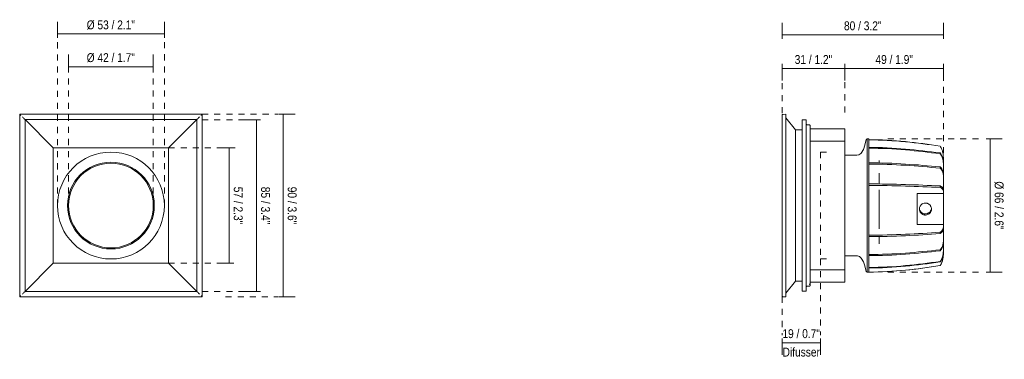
# Model space of a CAD drawing. Header units: millimetres. Extents: x -6626 to -6137, y 224 to 392.
import ezdxf

# ---------------------------------------------------------------- set-up
doc = ezdxf.new("R2010")
doc.units = ezdxf.units.MM
doc.linetypes.add('Dash', pattern=[6, 3, -3])
doc.layers.add('A-ANNO-DIMS', color=7, linetype='Dash', lineweight=9, true_color=0xd2d2d2)
doc.layers.add('A-ANNO-DIMS-2', color=7, linetype='Continuous', lineweight=9)
doc.layers.add('E-LITE-EQPM', color=7, linetype='Continuous', lineweight=20)
doc.styles.add('Arial Narrow', font='ARIALN.TTF', dxfattribs={"height": 4.4})
doc.dimstyles.new('FARO_-_2_2mm_Arial_Narrow_mm_Inch_Left', dxfattribs={"dimscale": 304.8, "dimtxt": 4.503096, "dimasz": 0, "dimexe": 0.019685, "dimexo": 0.0625, "dimgap": 0.003281, "dimtad": 1, "dimdec": 0, "dimzin": 0, "dimdsep": 46, "dimtxsty": 'Arial Narrow', "dimblk1": 'NONE', "dimblk2": 'NONE', "dimsah": 1, "dimcen": 0.09, "dimadec": 0, "dimazin": 0, "dimtfac": 1, "dimtdec": 4, "dimtix": 1, "dimtmove": 0, "dimatfit": 3, "dimfxl": 0.006562, "dimfxlon": 1, "dimtvp": 1, "dimtolj": 1, "dimtzin": 0, "dimarcsym": 2})
doc.dimstyles.new('FARO_-_2_2mm_Arial_Narrow_mm_Inch_Right', dxfattribs={"dimscale": 304.8, "dimtxt": 4.503096, "dimasz": 0, "dimexe": 0.019685, "dimexo": 0.0625, "dimgap": 0.003281, "dimtad": 1, "dimdec": 0, "dimzin": 0, "dimdsep": 46, "dimtxsty": 'Arial Narrow', "dimblk1": 'NONE', "dimblk2": 'NONE', "dimsah": 1, "dimcen": 0.09, "dimadec": 0, "dimazin": 0, "dimtfac": 1, "dimtdec": 4, "dimtix": 1, "dimtmove": 0, "dimatfit": 3, "dimfxl": 0.006562, "dimfxlon": 1, "dimtvp": 1, "dimtolj": 1, "dimtzin": 0, "dimarcsym": 2})

# ---------------------------------------------------------------- blocks, each defined once
blk = doc.blocks.new('PODIUM módulo DFA - FOST SURFACE Ø64 white-683756-Alzado_PDF')
at = {"layer": 'E-LITE-EQPM'}
for p, q in [((-6625.64, 345.25), (-6625.62, 345.23)), ((-6622.99, 342.59), (-6608.99, 328.6)), ((-6537.8, 342.59), (-6622.99, 342.59)), ((-6622.99, 342.59), (-6622.99, 257.41)), ((-6537.8, 342.59), (-6551.79, 328.6)), ((-6537.8, 257.41), (-6537.8, 342.59)), ((-6535.14, 345.25), (-6535.17, 345.23)), ((-6608.99, 328.6), (-6551.79, 328.6)), ((-6608.99, 271.4), (-6608.99, 328.6)), ((-6551.79, 328.6), (-6551.79, 271.4)), ((-6608.99, 271.4), (-6622.99, 257.41)), ((-6551.79, 271.4), (-6608.99, 271.4)), ((-6537.8, 257.41), (-6551.79, 271.4)), ((-6625.62, 254.77), (-6625.64, 254.75)), ((-6622.99, 257.41), (-6537.8, 257.41)), ((-6535.14, 254.75), (-6535.17, 254.77))]:
    blk.add_line(p, q, dxfattribs=at)
for radius, start, end in [(26.5, 90, 270), (26.5, 270, 90), (21.52, 90, 270), (21, 90, 270), (21.52, 270, 90), (21, 270, 90)]:
    blk.add_arc((-6580.39, 300), radius, start, end, dxfattribs=at)
for points, knots in [([(-6625.62, 345.23), (-6625.62, 345.23), (-6625.6, 345.2), (-6625.5, 345.11), (-6625.38, 344.98), (-6625.25, 344.85), (-6625.16, 344.76), (-6625.12, 344.72)], [0, 0, 0, 0, 0.25, 0.458333, 0.666667, 0.833333, 1, 1, 1, 1]), ([(-6535.17, 345.23), (-6535.17, 345.23), (-6535.19, 345.2), (-6535.29, 345.1), (-6535.41, 344.98), (-6535.54, 344.85), (-6535.63, 344.77), (-6535.67, 344.72)], [0, 0, 0, 0, 0.25, 0.458333, 0.666667, 0.833333, 1, 1, 1, 1]), ([(-6625.12, 255.28), (-6625.16, 255.23), (-6625.26, 255.14), (-6625.39, 255.01), (-6625.51, 254.89), (-6625.59, 254.8), (-6625.62, 254.77), (-6625.62, 254.77)], [-1, -1, -1, -1, -0.833333, -0.625, -0.458333, -0.25, 0, 0, 0, 0]), ([(-6535.17, 254.77), (-6535.17, 254.77), (-6535.19, 254.8), (-6535.29, 254.89), (-6535.41, 255.02), (-6535.54, 255.15), (-6535.63, 255.24), (-6535.67, 255.28)], [0, 0, 0, 0, 0.25, 0.458333, 0.666667, 0.833333, 1, 1, 1, 1])]:
    blk.add_open_spline(points, degree=3, knots=knots, dxfattribs=at)
for points in [[(-6624.32, 343.92), (-6624.15, 343.76), (-6623.83, 343.43), (-6623.37, 342.97), (-6623.11, 342.71), (-6622.99, 342.59)], [(-6536.47, 343.92), (-6536.64, 343.75), (-6536.96, 343.43), (-6537.42, 342.97), (-6537.69, 342.71), (-6537.8, 342.59)], [(-6622.99, 257.41), (-6623.1, 257.29), (-6623.37, 257.03), (-6623.83, 256.57), (-6624.15, 256.25), (-6624.32, 256.08)], [(-6536.47, 256.08), (-6536.64, 256.24), (-6536.96, 256.57), (-6537.42, 257.03), (-6537.68, 257.29), (-6537.8, 257.41)]]:
    blk.add_open_spline(points, degree=3, dxfattribs=at)
blk = doc.blocks.new('PODIUM módulo DFA - FOST SURFACE Ø64 white-683756-Lateral_PDF')
at = {"layer": 'E-LITE-EQPM'}
for p, q in [((-3268.65, 344.72), (-3268.65, 255.28)), ((-3266.85, 345.25), (-3268.15, 345.23)), ((-3266.85, 254.75), (-3266.85, 345.25)), ((-3262, 337.5), (-3266.85, 343.42)), ((-3256.65, 342.53), (-3258.65, 342.53)), ((-3258.65, 342.53), (-3258.65, 257.47)), ((-3256.65, 257.47), (-3256.65, 342.53)), ((-3258.65, 337.5), (-3262, 337.5)), ((-3262, 262.5), (-3262, 337.5)), ((-3255.15, 340.01), (-3256.13, 340.01)), ((-3254.65, 260.5), (-3254.65, 339.5)), ((-3254.65, 338), (-3254.65, 339.5)), ((-3254.65, 338), (-3237.45, 338)), ((-3254.65, 335.08), (-3254.65, 338)), ((-3237.45, 338), (-3237.45, 335.08)), ((-3254.65, 331.95), (-3254.65, 335.08)), ((-3237.45, 335.08), (-3237.45, 331.95)), ((-3225.55, 333), (-3226.36, 333)), ((-3226.36, 267), (-3226.36, 333)), ((-3225.55, 332.7), (-3225.55, 333)), ((-3225.55, 332.54), (-3225.55, 332.67)), ((-3225.55, 328.84), (-3225.55, 332.54)), ((-3237.45, 331.95), (-3254.65, 331.95)), ((-3237.45, 331.95), (-3237.45, 268.05)), ((-3225.55, 328.43), (-3225.55, 328.82)), ((-3225.55, 328.44), (-3225.55, 328.58)), ((-3225.55, 320.57), (-3225.55, 328.43)), ((-3190.29, 329.51), (-3190.29, 329.39)), ((-3231.55, 325), (-3237.45, 325)), ((-3220.55, 321.09), (-3220.55, 322.35)), ((-3190.29, 326.06), (-3190.29, 325.66)), ((-3225.55, 320.55), (-3225.55, 321.17)), ((-3225.55, 309.97), (-3225.55, 320.55)), ((-3190.29, 319.15), (-3190.29, 318.54)), ((-3188.55, 321.41), (-3188.55, 321.29)), ((-3188.55, 318.94), (-3188.55, 321.29)), ((-3188.55, 318.94), (-3188.55, 318.54)), ((-3188.55, 313.97), (-3188.55, 318.54)), ((-3188.54, 321.84), (-3188.54, 321.71)), ((-3188.54, 321.46), (-3188.54, 321.63)), ((-3188.54, 321.46), (-3188.54, 321.41)), ((-3188.54, 319.32), (-3188.54, 318.92)), ((-3220.55, 310.68), (-3220.55, 316.13)), ((-3188.55, 313.97), (-3188.55, 313.35)), ((-3188.55, 309.14), (-3188.55, 313.35)), ((-3188.54, 314.24), (-3188.54, 313.62)), ((-3225.55, 309.96), (-3225.55, 310.72)), ((-3225.55, 285.33), (-3225.55, 309.96)), ((-3220.55, 288.51), (-3220.55, 307.77)), ((-3190.29, 309.72), (-3190.29, 308.96)), ((-3188.55, 307.21), (-3188.55, 309.22)), ((-3201.55, 290.68), (-3201.55, 306.03)), ((-3188.55, 306.03), (-3201.55, 306.03)), ((-3188.55, 307.15), (-3188.55, 306.39)), ((-3188.55, 306.03), (-3188.55, 306.39)), ((-3188.55, 306.03), (-3188.55, 290.68)), ((-3188.54, 307.29), (-3188.54, 306.53)), ((-3201.55, 290.68), (-3188.55, 290.68)), ((-3188.55, 290.51), (-3188.55, 290.68)), ((-3188.55, 290.51), (-3188.55, 289.8)), ((-3188.55, 289.03), (-3188.55, 289.69)), ((-3188.55, 284.2), (-3188.55, 289.14)), ((-3188.54, 290.32), (-3188.54, 289.61)), ((-3225.55, 284.61), (-3225.55, 285.33)), ((-3225.55, 275.73), (-3225.55, 284.95)), ((-3220.55, 280.93), (-3220.55, 284.67)), ((-3190.29, 286.78), (-3190.29, 286.07)), ((-3188.55, 284.2), (-3188.55, 283.66)), ((-3188.55, 279.96), (-3188.55, 283.66)), ((-3188.54, 283.88), (-3188.54, 283.34)), ((-3188.55, 279.96), (-3188.55, 279.68)), ((-3188.55, 278.4), (-3188.55, 279.68)), ((-3188.54, 279.56), (-3188.54, 279.28)), ((-3188.54, 279.28), (-3188.54, 279.47)), ((-3237.45, 275), (-3231.55, 275)), ((-3225.55, 275.19), (-3225.55, 275.73)), ((-3225.55, 275.43), (-3225.55, 275.7)), ((-3225.55, 269.33), (-3225.55, 275.17)), ((-3190.29, 278.1), (-3190.29, 277.56)), ((-3188.54, 277.96), (-3188.54, 277.96)), ((-3188.54, 277.96), (-3188.54, 277.96)), ((-3225.55, 269.33), (-3225.55, 269.35)), ((-3225.55, 269.04), (-3225.55, 269.33)), ((-3225.55, 267), (-3225.55, 269.04)), ((-3190.29, 272.31), (-3190.29, 272.02)), ((-3190.29, 270.2), (-3190.29, 270.2)), ((-3254.65, 264.92), (-3254.65, 268.05)), ((-3254.65, 268.05), (-3237.45, 268.05)), ((-3254.65, 262), (-3254.65, 264.92)), ((-3237.45, 268.05), (-3237.45, 264.92)), ((-3237.45, 264.92), (-3237.45, 262)), ((-3226.36, 267), (-3225.55, 267)), ((-3225.55, 267), (-3225.55, 267.01)), ((-3262, 262.5), (-3266.85, 256.58)), ((-3258.65, 262.5), (-3262, 262.5)), ((-3255.15, 259.99), (-3256.13, 259.99)), ((-3237.45, 262), (-3254.65, 262)), ((-3254.65, 260.5), (-3254.65, 262)), ((-3266.85, 254.75), (-3268.15, 254.77)), ((-3256.65, 257.47), (-3258.65, 257.47))]:
    blk.add_line(p, q, dxfattribs=at)
at = {"layer": 'E-LITE-EQPM', "flags": 128}
for points in [[(-3227.17, 332.03), (-3226.92, 332.65), (-3226.36, 333)], [(-3229.45, 326.03), (-3228.29, 327.87), (-3227.52, 329.9), (-3227.17, 332.03)], [(-3231.55, 325), (-3230.5, 325.22), (-3229.63, 325.83), (-3229.45, 326.03)], [(-3229.45, 273.97), (-3230.26, 274.66), (-3231.28, 274.98), (-3231.55, 275)], [(-3227.17, 267.97), (-3227.53, 270.12), (-3228.3, 272.15), (-3229.45, 273.97)], [(-3188.87, 273.54), (-3189.34, 271.84), (-3190.2, 270.31), (-3190.29, 270.2)], [(-3188.55, 277.78), (-3188.76, 274.35), (-3188.87, 273.54)], [(-3190.29, 270.2), (-3202.33, 268.53), (-3207.42, 267.95)], [(-3226.36, 267), (-3226.92, 267.36), (-3227.17, 267.97)], [(-3207.42, 267.95), (-3216.06, 267.26), (-3224.72, 267.01), (-3225.55, 267)]]:
    blk.add_lwpolyline(points, dxfattribs=at)
at = {"layer": 'E-LITE-EQPM'}
for centre, radius, start, end in [((-3218.84, 277.96), 30.3, 351.613, 0.817), ((-3218.84, 277.96), 30.3, 0.0001, 0.817), ((-3196, 274.6), 7.21, 322.3909, 351.6133), ((-3243.05, 606.93), 340.84, 276.0005, 278.9049), ((-3225.55, 440.42), 173.41, 270, 276.0005)]:
    blk.add_arc(centre, radius, start, end, dxfattribs=at)
for centre, major_axis, ratio, start_param, end_param in [((-3225.55, 161.3), (173.41, 0), 0.988214, 1.466069, 1.570796), ((-3225.55, 161.17), (173.41, 0), 0.988214, 1.466069, 1.570796), ((-3225.55, 178.37), (173.41, 0), 0.867606, 1.466069, 1.570796), ((-3225.55, 177.97), (173.41, 0), 0.867606, 1.466069, 1.570796), ((-3243.05, -3.25), (340.84, 0), 0.988214, 1.415376, 1.466069), ((-3243.05, -3.37), (340.84, 0), 0.988214, 1.415376, 1.466069), ((-3243.05, 33.91), (340.84, 0), 0.867606, 1.415376, 1.466069), ((-3243.05, 33.51), (340.84, 0), 0.867606, 1.415376, 1.466069), ((-3196, 325.04), (7.21, 0), 0.988214, 0.465143, 0.656402), ((-3196, 325.16), (7.21, 0), 0.988214, 0.383479, 0.646855), ((-3196, 325.04), (7.21, 0), 0.988214, 0.155768, 0.464186), ((-3196, 322.24), (7.21, 0), 0.867606, 0.146376, 0.656402), ((-3196, 321.84), (7.21, 0), 0.867606, 0.146376, 0.656402), ((-3218.84, 321.71), (30.3, 0), 0.988214, 0.070175, 0.146381), ((-3218.84, 318.92), (30.3, 0), 0.867606, 0.081283, 0.146381), ((-3218.84, 321.63), (30.3, 0), 0.977587, 0.06606, 0.069795), ((-3218.84, 321.46), (30.3, 0), 0.977587, 0.06606, 0.07178), ((-3218.84, 321.71), (30.3, 0), 0.988214, 6.268925, 6.349245), ((-3225.55, 211.52), (173.41, 0), 0.632333, 1.466069, 1.570796), ((-3225.55, 210.9), (173.41, 0), 0.632333, 1.466069, 1.570796), ((-3243.05, 106.23), (340.84, 0), 0.632333, 1.415376, 1.466069), ((-3243.05, 105.61), (340.84, 0), 0.632333, 1.415376, 1.466069), ((-3196, 316.37), (7.21, 0), 0.632333, 0.146376, 0.656402), ((-3196, 315.75), (7.21, 0), 0.632333, 0.146376, 0.656402), ((-3218.84, 318.92), (30.3, 0), 0.867606, 6.268925, 6.349245), ((-3218.84, 321.84), (-30.3, 0), 0.988214, 3.127332, 3.141592), ((-3218.84, 319.32), (30.3, 0), 0.867606, 6.268925, 6.283184), ((-3218.84, 321.63), (30.3, 0), 0.977587, 6.275889, 6.283184), ((-3218.84, 318.22), (30.3, 0), 0.836958, 6.283184, 6.286171), ((-3218.84, 314.24), (30.3, 0), 0.632333, 0.06606, 0.146381), ((-3218.84, 313.62), (30.3, 0), 0.632333, 6.268925, 6.429566), ((-3218.84, 314.24), (30.3, 0), 0.632333, 6.268925, 6.316862), ((-3225.55, 256.37), (173.41, 0), 0.313402, 1.466069, 1.570796), ((-3225.55, 255.61), (173.41, 0), 0.313402, 1.466069, 1.570796), ((-3243.05, 204.19), (340.84, 0), 0.313402, 1.415376, 1.466069), ((-3243.05, 203.43), (340.84, 0), 0.313402, 1.415376, 1.466069), ((-3196, 308.34), (7.21, 0), 0.313402, 0.146376, 0.656402), ((-3196, 307.58), (7.21, 0), 0.313402, 0.146376, 0.656402), ((-3218.84, 307.29), (30.3, 0), 0.313402, 6.268925, 6.429566), ((-3218.84, 306.53), (30.3, 0), 0.313402, 6.268925, 6.429566), ((-3218.84, 306.03), (30.3, 0), 0.256261, 6.283184, 6.313376), ((-3218.84, 305.26), (30.3, 0), 0.256261, 6.283184, 6.286231), ((-3196, 288.78), (7.21, 0), 0.455543, 5.626783, 6.136809), ((-3218.84, 290.32), (30.3, 0), 0.455543, 6.136805, 6.297446), ((-3218.84, 289.61), (30.3, 0), 0.455543, 6.136805, 6.297446), ((-3225.55, 364.32), (-173.41, 0), 0.455543, 1.570796, 1.675524), ((-3225.55, 363.61), (173.41, 0), 0.455543, 4.712389, 4.817117), ((-3243.05, 440.17), (340.84, 0), 0.455543, 4.817117, 4.867809), ((-3243.05, 439.46), (340.84, 0), 0.455543, 4.817117, 4.867809), ((-3196, 288.07), (7.21, 0), 0.455543, 5.626783, 6.136809), ((-3218.84, 283.88), (30.3, 0), 0.743834, 6.136805, 6.297446), ((-3218.84, 283.34), (30.3, 0), 0.743834, 0.000001, 0.01426), ((-3196, 281.37), (7.21, 0), 0.743834, 5.626783, 6.136809), ((-3196, 280.84), (7.21, 0), 0.743834, 5.626783, 6.136809), ((-3218.84, 283.34), (30.3, 0), 0.743834, 6.148637, 6.217125), ((-3218.84, 279.56), (30.3, 0), 0.934029, 6.217125, 6.297446), ((-3218.84, 279.28), (30.3, 0), 0.934029, 0.000001, 0.01426), ((-3225.55, 404.72), (-173.41, 0), 0.743834, 1.570796, 1.675524), ((-3225.55, 404.18), (173.41, 0), 0.743834, 4.712389, 4.817117), ((-3243.05, 528.57), (340.84, 0), 0.743834, 4.817117, 4.867809), ((-3243.05, 528.04), (340.84, 0), 0.743834, 4.817117, 4.867809), ((-3196, 276.42), (7.21, 0), 0.934029, 5.626783, 6.114264), ((-3196, 276.13), (7.21, 0), 0.934029, 5.626783, 6.136809), ((-3218.84, 279.56), (30.3, 0), 0.934029, 6.136805, 6.206968), ((-3225.55, 431.3), (-173.41, 0), 0.934029, 1.570796, 1.675524), ((-3225.55, 431.01), (173.41, 0), 0.934029, 4.712389, 4.817117), ((-3243.05, 586.82), (340.84, 0), 0.934029, 4.817117, 4.867809), ((-3243.05, 586.54), (340.84, 0), 0.934029, 4.817117, 4.867809)]:
    blk.add_ellipse(centre, major_axis=major_axis, ratio=ratio, start_param=start_param, end_param=end_param, dxfattribs=at)
for points, knots in [([(-3268.15, 345.23), (-3268.22, 345.23), (-3268.34, 345.2), (-3268.48, 345.1), (-3268.58, 344.98), (-3268.64, 344.85), (-3268.65, 344.77), (-3268.65, 344.72)], [0, 0, 0, 0, 0.25, 0.458333, 0.666667, 0.833333, 1, 1, 1, 1]), ([(-3256.13, 340.01), (-3256.19, 340.01), (-3256.32, 340.03), (-3256.48, 340.13), (-3256.58, 340.25), (-3256.64, 340.39), (-3256.65, 340.48), (-3256.65, 340.53)], [0, 0, 0, 0, 0.25, 0.458333, 0.666667, 0.833333, 1, 1, 1, 1]), ([(-3254.66, 339.37), (-3254.65, 339.41), (-3254.64, 339.5), (-3254.66, 339.63), (-3254.71, 339.76), (-3254.81, 339.88), (-3254.96, 339.98), (-3255.09, 340.01), (-3255.15, 340.01)], [0.4166667, 0.4166667, 0.4166667, 0.4166667, 0.5, 0.5833333, 0.6666667, 0.75, 0.875, 1, 1, 1, 1]), ([(-3254.65, 339.5), (-3254.65, 339.55), (-3254.66, 339.63), (-3254.71, 339.76), (-3254.81, 339.88), (-3254.96, 339.98), (-3255.09, 340.01), (-3255.15, 340.01)], [0.5, 0.5, 0.5, 0.5, 0.5833333, 0.6666667, 0.75, 0.875, 1, 1, 1, 1]), ([(-3197.53, 295.28), (-3197.71, 295.28), (-3198.06, 295.31), (-3198.56, 295.44), (-3199.04, 295.67), (-3199.47, 295.96), (-3199.84, 296.33), (-3200.14, 296.75), (-3200.36, 297.23), (-3200.51, 297.77), (-3200.54, 298.28), (-3200.5, 298.71), (-3200.41, 299.13), (-3200.21, 299.66), (-3199.84, 300.2), (-3199.37, 300.65), (-3198.61, 301.12), (-3197.98, 301.26), (-3197.53, 301.26)], [0, 0, 0, 0, 0.055556, 0.111111, 0.166667, 0.222222, 0.277778, 0.333333, 0.388889, 0.444444, 0.513889, 0.548611, 0.583333, 0.652778, 0.722222, 0.791667, 0.861111, 1, 1, 1, 1]), ([(-3200.49, 298.38), (-3200.48, 298.28), (-3200.41, 297.96), (-3200.21, 297.44), (-3199.84, 296.91), (-3199.37, 296.46), (-3198.61, 296.01), (-3197.98, 295.88), (-3197.53, 295.87)], [0.5486111, 0.5486111, 0.5486111, 0.5486111, 0.5833333, 0.6527778, 0.7222222, 0.7916667, 0.8611111, 1, 1, 1, 1]), ([(-3197.53, 301.26), (-3197.35, 301.26), (-3196.99, 301.23), (-3196.5, 301.09), (-3196.02, 300.87), (-3195.59, 300.57), (-3195.22, 300.19), (-3194.92, 299.76), (-3194.7, 299.28), (-3194.55, 298.74), (-3194.52, 298.23), (-3194.56, 297.8), (-3194.65, 297.38), (-3194.85, 296.86), (-3195.21, 296.32), (-3195.68, 295.88), (-3196.45, 295.42), (-3197.08, 295.28), (-3197.53, 295.28)], [0, 0, 0, 0, 0.055556, 0.111111, 0.166667, 0.222222, 0.277778, 0.333333, 0.388889, 0.444444, 0.513889, 0.548611, 0.583333, 0.652778, 0.722222, 0.791667, 0.861111, 1, 1, 1, 1]), ([(-3194.58, 298.19), (-3194.59, 298.13), (-3194.61, 298.01), (-3194.66, 297.84), (-3194.72, 297.67), (-3194.78, 297.51), (-3194.84, 297.36), (-3194.91, 297.22), (-3194.99, 297.09), (-3195.05, 296.97), (-3195.12, 296.86), (-3195.19, 296.77), (-3195.25, 296.68), (-3195.3, 296.61), (-3195.34, 296.55), (-3195.37, 296.5), (-3195.37, 296.48), (-3195.37, 296.48)], [0.5555556, 0.5555556, 0.5555556, 0.5555556, 0.5833333, 0.6111111, 0.6388889, 0.6666667, 0.6944444, 0.7222222, 0.75, 0.7777778, 0.8055556, 0.8333333, 0.8611111, 0.8888889, 0.9166667, 0.9444444, 1, 1, 1, 1]), ([(-3195.37, 296.48), (-3195.35, 296.48), (-3195.32, 296.5), (-3195.26, 296.55), (-3195.21, 296.6), (-3195.15, 296.67), (-3195.08, 296.76), (-3195, 296.85), (-3194.95, 296.92), (-3194.93, 296.96)], [0, 0, 0, 0, 0.0555556, 0.0833333, 0.1111111, 0.1388889, 0.1666667, 0.1944444, 0.2222222, 0.2222222, 0.2222222, 0.2222222]), ([(-3256.13, 259.99), (-3256.19, 259.99), (-3256.32, 259.97), (-3256.48, 259.87), (-3256.58, 259.75), (-3256.64, 259.61), (-3256.65, 259.52), (-3256.65, 259.47)], [0, 0, 0, 0, 0.25, 0.458333, 0.666667, 0.833333, 1, 1, 1, 1]), ([(-3254.66, 260.63), (-3254.65, 260.59), (-3254.64, 260.5), (-3254.66, 260.37), (-3254.71, 260.24), (-3254.81, 260.12), (-3254.96, 260.02), (-3255.09, 259.99), (-3255.15, 259.99)], [0.4166667, 0.4166667, 0.4166667, 0.4166667, 0.5, 0.5833333, 0.6666667, 0.75, 0.875, 1, 1, 1, 1]), ([(-3254.66, 260.4), (-3254.65, 260.44), (-3254.64, 260.53), (-3254.67, 260.66), (-3254.72, 260.78), (-3254.82, 260.89), (-3254.96, 260.98), (-3255.08, 261.01), (-3255.14, 261.01)], [-0.5625, -0.5625, -0.5625, -0.5625, -0.4791667, -0.3958333, -0.3125, -0.2291667, -0.125, 0, 0, 0, 0]), ([(-3268.15, 254.77), (-3268.22, 254.77), (-3268.34, 254.8), (-3268.48, 254.89), (-3268.58, 255.02), (-3268.64, 255.15), (-3268.65, 255.24), (-3268.65, 255.28)], [0, 0, 0, 0, 0.25, 0.458333, 0.666667, 0.833333, 1, 1, 1, 1])]:
    blk.add_open_spline(points, degree=3, knots=knots, dxfattribs=at)
for points in [[(-3194.8, 297.21), (-3194.77, 297.25), (-3194.73, 297.34), (-3194.67, 297.5), (-3194.63, 297.66), (-3194.59, 297.83), (-3194.57, 297.95), (-3194.56, 298.01)], [(-3197.53, 295.87), (-3197.35, 295.87), (-3196.99, 295.91), (-3196.5, 296.03), (-3196.02, 296.26), (-3195.59, 296.55), (-3195.22, 296.92), (-3194.92, 297.34), (-3194.77, 297.65), (-3194.71, 297.82)]]:
    blk.add_open_spline(points, degree=3, dxfattribs=at)
blk = doc.blocks.new('DIMBLOCK1-Alzado_PDF')
at = {"layer": 'A-ANNO-DIMS-2', "color": 251, "true_color": 0x5b5b5b, "transparency": 16777216}
for p, q in [((-6606.89, 384.61), (-6606.89, 391.11)), ((-6553.89, 383.11), (-6553.89, 391.11)), ((-6606.89, 385.11), (-6553.89, 385.11)), ((-6606.89, 385.11), (-6606.89, 383.11)), ((-6553.89, 385.11), (-6553.89, 383.11))]:
    blk.add_line(p, q, dxfattribs=at)
at = {"layer": 'A-ANNO-DIMS-2', "color": 0, "transparency": 16777216, "insert": (-6592.4, 391.8), "char_height": 4.4, "width": 28.8198, "attachment_point": 1, "line_spacing_factor": 0.974696, "style": 'Arial Narrow'}
blk.add_mtext('Ø 53 / 2.1"', dxfattribs=at)
blk = doc.blocks.new('_None')
blk = doc.blocks.new('DIMBLOCK2-Alzado_PDF')
at = {"layer": 'A-ANNO-DIMS-2', "color": 251, "true_color": 0x5b5b5b, "transparency": 16777216}
for p, q in [((-6496.97, 345.25), (-6488.97, 345.25)), ((-6494.97, 345.25), (-6496.97, 345.25)), ((-6494.97, 254.75), (-6494.97, 345.25)), ((-6496.97, 254.75), (-6488.97, 254.75)), ((-6494.97, 254.75), (-6496.97, 254.75))]:
    blk.add_line(p, q, dxfattribs=at)
at = {"layer": 'A-ANNO-DIMS-2', "color": 0, "transparency": 16777216, "insert": (-6488.28, 309.33), "char_height": 4.4, "width": 22.3868, "attachment_point": 1, "rotation": 270, "line_spacing_factor": 0.974696, "style": 'Arial Narrow'}
blk.add_mtext('90 / 3.6"', dxfattribs=at)
blk = doc.blocks.new('DIMBLOCK3-Alzado_PDF')
at = {"layer": 'A-ANNO-DIMS-2', "color": 251, "true_color": 0x5b5b5b, "transparency": 16777216}
for p, q in [((-6521.22, 328.6), (-6527.72, 328.6)), ((-6521.72, 271.4), (-6521.72, 328.6)), ((-6521.72, 328.6), (-6519.72, 328.6)), ((-6521.22, 271.4), (-6527.72, 271.4)), ((-6521.72, 271.4), (-6519.72, 271.4))]:
    blk.add_line(p, q, dxfattribs=at)
at = {"layer": 'A-ANNO-DIMS-2', "color": 0, "transparency": 16777216, "insert": (-6515.03, 309.33), "char_height": 4.4, "width": 22.3868, "attachment_point": 1, "rotation": 270, "line_spacing_factor": 0.974696, "style": 'Arial Narrow'}
blk.add_mtext('57 / 2.3"', dxfattribs=at)
blk = doc.blocks.new('DIMBLOCK4-Alzado_PDF')
at = {"layer": 'A-ANNO-DIMS-2', "color": 251, "true_color": 0x5b5b5b, "transparency": 16777216}
for p, q in [((-6507.67, 342.53), (-6514.17, 342.53)), ((-6508.17, 257.41), (-6508.17, 342.53)), ((-6508.17, 342.53), (-6506.17, 342.53)), ((-6507.67, 257.41), (-6514.17, 257.41)), ((-6508.17, 257.41), (-6506.17, 257.41))]:
    blk.add_line(p, q, dxfattribs=at)
at = {"layer": 'A-ANNO-DIMS-2', "color": 0, "transparency": 16777216, "insert": (-6501.48, 309.3), "char_height": 4.4, "width": 22.3868, "attachment_point": 1, "rotation": 270, "line_spacing_factor": 0.974696, "style": 'Arial Narrow'}
blk.add_mtext('85 / 3.4"', dxfattribs=at)
blk = doc.blocks.new('DIMBLOCK5-Alzado_PDF')
at = {"layer": 'A-ANNO-DIMS-2', "color": 251, "true_color": 0x5b5b5b, "transparency": 16777216}
for p, q in [((-6601.36, 368.36), (-6601.36, 374.86)), ((-6559.44, 368.36), (-6559.44, 374.86)), ((-6601.36, 368.86), (-6559.44, 368.86)), ((-6601.36, 368.86), (-6601.36, 366.86)), ((-6559.44, 368.86), (-6559.44, 366.86))]:
    blk.add_line(p, q, dxfattribs=at)
at = {"layer": 'A-ANNO-DIMS-2', "color": 0, "transparency": 16777216, "insert": (-6592.41, 375.55), "char_height": 4.4, "width": 28.8198, "attachment_point": 1, "line_spacing_factor": 0.974696, "style": 'Arial Narrow'}
blk.add_mtext('Ø 42 / 1.7"', dxfattribs=at)
blk = doc.blocks.new('DIMBLOCK6-Lateral_PDF')
at = {"layer": 'A-ANNO-DIMS-2', "color": 251, "true_color": 0x5b5b5b, "transparency": 16777216}
for p, q in [((-6216.28, 367.94), (-6216.28, 369.94)), ((-6216.28, 368.44), (-6216.28, 361.94)), ((-6167.38, 367.94), (-6216.28, 367.94)), ((-6167.38, 367.94), (-6167.38, 369.94)), ((-6167.38, 368.44), (-6167.38, 361.94))]:
    blk.add_line(p, q, dxfattribs=at)
at = {"layer": 'A-ANNO-DIMS-2', "color": 0, "transparency": 16777216, "insert": (-6201.16, 374.63), "char_height": 4.4, "width": 22.3868, "attachment_point": 1, "line_spacing_factor": 0.974696, "style": 'Arial Narrow'}
blk.add_mtext('49 / 1.9"', dxfattribs=at)
blk = doc.blocks.new('DIMBLOCK7-Lateral_PDF')
at = {"layer": 'A-ANNO-DIMS-2', "color": 251, "true_color": 0x5b5b5b, "transparency": 16777216}
for p, q in [((-6247.48, 367.94), (-6247.48, 369.94)), ((-6247.48, 368.44), (-6247.48, 361.94)), ((-6216.28, 367.94), (-6247.48, 367.94)), ((-6216.28, 367.94), (-6216.28, 369.94)), ((-6216.28, 368.44), (-6216.28, 361.94))]:
    blk.add_line(p, q, dxfattribs=at)
at = {"layer": 'A-ANNO-DIMS-2', "color": 0, "transparency": 16777216, "insert": (-6241.21, 374.63), "char_height": 4.4, "width": 22.3868, "attachment_point": 1, "line_spacing_factor": 0.974696, "style": 'Arial Narrow'}
blk.add_mtext('31 / 1.2"', dxfattribs=at)
blk = doc.blocks.new('DIMBLOCK8-Lateral_PDF')
at = {"layer": 'A-ANNO-DIMS-2', "color": 251, "true_color": 0x5b5b5b, "transparency": 16777216}
for p, q in [((-6247.48, 382.64), (-6247.48, 390.64)), ((-6167.38, 382.64), (-6167.38, 390.64)), ((-6167.38, 384.64), (-6247.48, 384.64)), ((-6247.48, 384.64), (-6247.48, 382.64)), ((-6167.38, 384.64), (-6167.38, 382.64))]:
    blk.add_line(p, q, dxfattribs=at)
at = {"layer": 'A-ANNO-DIMS-2', "color": 0, "transparency": 16777216, "insert": (-6216.76, 391.33), "char_height": 4.4, "width": 22.3868, "attachment_point": 1, "line_spacing_factor": 0.974696, "style": 'Arial Narrow'}
blk.add_mtext('80 / 3.2"', dxfattribs=at)
blk = doc.blocks.new('DIMBLOCK9-Lateral_PDF')
at = {"layer": 'A-ANNO-DIMS-2', "color": 251, "true_color": 0x5b5b5b, "transparency": 16777216}
for p, q in [((-6146.29, 333), (-6138.29, 333)), ((-6144.29, 333), (-6146.29, 333)), ((-6144.29, 333), (-6144.29, 267)), ((-6146.29, 267), (-6138.29, 267)), ((-6144.29, 267), (-6146.29, 267))]:
    blk.add_line(p, q, dxfattribs=at)
at = {"layer": 'A-ANNO-DIMS-2', "color": 0, "transparency": 16777216, "insert": (-6137.61, 312.01), "char_height": 4.4, "width": 28.8198, "attachment_point": 1, "rotation": 270, "line_spacing_factor": 0.974696, "style": 'Arial Narrow'}
blk.add_mtext('Ø 66 / 2.6"', dxfattribs=at)
blk = doc.blocks.new('DIMBLOCK10-Lateral_PDF')
at = {"layer": 'A-ANNO-DIMS-2', "color": 251, "true_color": 0x5b5b5b, "transparency": 16777216}
for p, q in [((-6247.48, 233.99), (-6247.48, 225.99)), ((-6247.48, 231.99), (-6247.48, 233.99)), ((-6247.48, 231.99), (-6228.48, 231.99)), ((-6228.48, 233.99), (-6228.48, 225.99)), ((-6228.48, 231.99), (-6228.48, 233.99))]:
    blk.add_line(p, q, dxfattribs=at)
at = {"layer": 'A-ANNO-DIMS-2', "color": 0, "transparency": 16777216, "char_height": 4.4, "attachment_point": 1, "line_spacing_factor": 0.974696, "style": 'Arial Narrow'}
for s, insert, width in [('19 / 0.7"', (-6247.31, 238.67), 22.3868), ('Difusser', (-6247.2, 229.53), 22.1295)]:
    blk.add_mtext(s, dxfattribs=dict(at, insert=insert, width=width))

msp = doc.modelspace()

# ---------------------------------------------------------------- linework, layer by layer
at = {"layer": 'A-ANNO-DIMS'}
for p, q in [((-6606.89, 299.95), (-6606.89, 385.9)), ((-6553.89, 300), (-6553.89, 385)), ((-6601.36, 300), (-6601.36, 370)), ((-6559.44, 300), (-6559.44, 370.9)), ((-6247.48, 345.76), (-6247.48, 370.29)), ((-6216.28, 346.15), (-6216.28, 370.29)), ((-6167.38, 325.9), (-6167.38, 370.29)), ((-6535.14, 345.25), (-6497.25, 345.25)), ((-6535.14, 342.53), (-6505.2, 342.53)), ((-6195.09, 333), (-6148.23, 333)), ((-6551.79, 328.6), (-6517.25, 328.6)), ((-6228.48, 326.5), (-6228.48, 273.5)), ((-6228.48, 326.5), (-6223.48, 326.5)), ((-6551.79, 271.4), (-6519.35, 271.4)), ((-6228.48, 273.5), (-6228.48, 235.71)), ((-6228.48, 273.5), (-6223.48, 273.5)), ((-6195.09, 267), (-6148.23, 267)), ((-6535.14, 257.41), (-6505.2, 257.41)), ((-6523.5, 254.75), (-6497.25, 254.75)), ((-6247.48, 254.75), (-6247.48, 235.71))]:
    msp.add_line(p, q, dxfattribs=at)
at = {"layer": 'E-LITE-EQPM'}
for p, q in [((-6625.64, 345.25), (-6535.14, 345.25)), ((-6625.64, 254.75), (-6625.64, 345.25)), ((-6535.14, 345.25), (-6535.14, 254.75)), ((-6535.14, 254.75), (-6625.64, 254.75))]:
    msp.add_line(p, q, dxfattribs=at)

# ---------------------------------------------------------------- block references
for name, p in [('PODIUM módulo DFA - FOST SURFACE Ø64 white-683756-Alzado_PDF', (0, 0)), ('PODIUM módulo DFA - FOST SURFACE Ø64 white-683756-Lateral_PDF', (-2978.84, 0))]:
    msp.add_blockref(name, p, dxfattribs=at)

# ---------------------------------------------------------------- dimensions: what is measured, and where the dimension line sits
at = {"layer": 'A-ANNO-DIMS', "color": 251, "linetype": 'Continuous', "true_color": 0x5b5b5b}
for base, p1, p2, text, override, picture, middle in [((-6553.89, 385.11), (-6606.89, 383.11), (-6553.89, 383.11), 'Ø <>', {"dimpost": '<>', "dimfxl": 52.999961}, 'DIMBLOCK1-Alzado_PDF', (-6580.39, 389)), ((-6559.44, 368.86), (-6601.36, 366.86), (-6559.44, 366.86), 'Ø <>', {"dimpost": '<>', "dimfxl": 41.918143}, 'DIMBLOCK5-Alzado_PDF', (-6580.4, 372.75)), ((-6228.48, 231.99), (-6247.48, 233.99), (-6228.48, 233.99), '<>\\XDifusser', {"dimpost": '<>', "dimfxl": 19}, 'DIMBLOCK10-Lateral_PDF', (-6237.98, 231.99))]:
    dim = msp.add_linear_dim(base=base, p1=p1, p2=p2, text=text, dimstyle='FARO_-_2_2mm_Arial_Narrow_mm_Inch_Right', override=override, dxfattribs=at)
    dim.commit()
    dim.dimension.update_dxf_attribs({"geometry": picture, "text_midpoint": middle})
for base, p1, p2, override, picture, middle in [((-6247.48, 384.64), (-6167.38, 382.64), (-6247.48, 382.64), {"dimpost": '<>', "dimfxl": 80.101596}, 'DIMBLOCK8-Lateral_PDF', (-6207.43, 388.49)), ((-6247.48, 367.94), (-6216.28, 369.94), (-6247.48, 369.94), {"dimpost": '<>', "dimfxl": 31.198709}, 'DIMBLOCK7-Lateral_PDF', (-6231.88, 371.79)), ((-6216.28, 367.94), (-6167.38, 369.94), (-6216.28, 369.94), {"dimpost": '<>', "dimfxl": 48.902887}, 'DIMBLOCK6-Lateral_PDF', (-6191.83, 371.79))]:
    dim = msp.add_linear_dim(base=base, p1=p1, p2=p2, dimstyle='FARO_-_2_2mm_Arial_Narrow_mm_Inch_Left', override=override, dxfattribs=at)
    dim.commit()
    dim.dimension.update_dxf_attribs({"geometry": picture, "text_midpoint": middle})
for base, p1, p2, override, picture, middle in [((-6508.17, 342.53), (-6506.17, 257.41), (-6506.17, 342.53), {"dimtad": 4, "dimpost": '<>', "dimfxl": 85.127057}, 'DIMBLOCK4-Alzado_PDF', (-6504.32, 299.97)), ((-6494.97057, 345.24995), (-6496.97057, 254.75005), (-6496.97057, 345.24995), {"dimtad": 4, "dimpost": '<>', "dimfxl": 90.499909}, 'DIMBLOCK2-Alzado_PDF', (-6491.12227, 300)), ((-6521.72, 328.6), (-6519.72, 271.4), (-6519.72, 328.6), {"dimtad": 4, "dimpost": '<>', "dimfxl": 57.199909}, 'DIMBLOCK3-Alzado_PDF', (-6517.87, 300))]:
    dim = msp.add_linear_dim(base=base, p1=p1, p2=p2, angle=90, dimstyle='FARO_-_2_2mm_Arial_Narrow_mm_Inch_Right', override=override, dxfattribs=at)
    dim.commit()
    dim.dimension.update_dxf_attribs({"geometry": picture, "text_midpoint": middle})
dim = msp.add_linear_dim(base=(-6144.29, 267), p1=(-6146.29, 333), p2=(-6146.29, 267), angle=90, text='Ø <>', dimstyle='FARO_-_2_2mm_Arial_Narrow_mm_Inch_Right', override={"dimtad": 4, "dimpost": '<>', "dimfxl": 65.991266}, dxfattribs=at)
dim.commit()
dim.dimension.update_dxf_attribs({"geometry": 'DIMBLOCK9-Lateral_PDF', "text_midpoint": (-6140.4, 300)})

doc.saveas('drawing.dxf')
